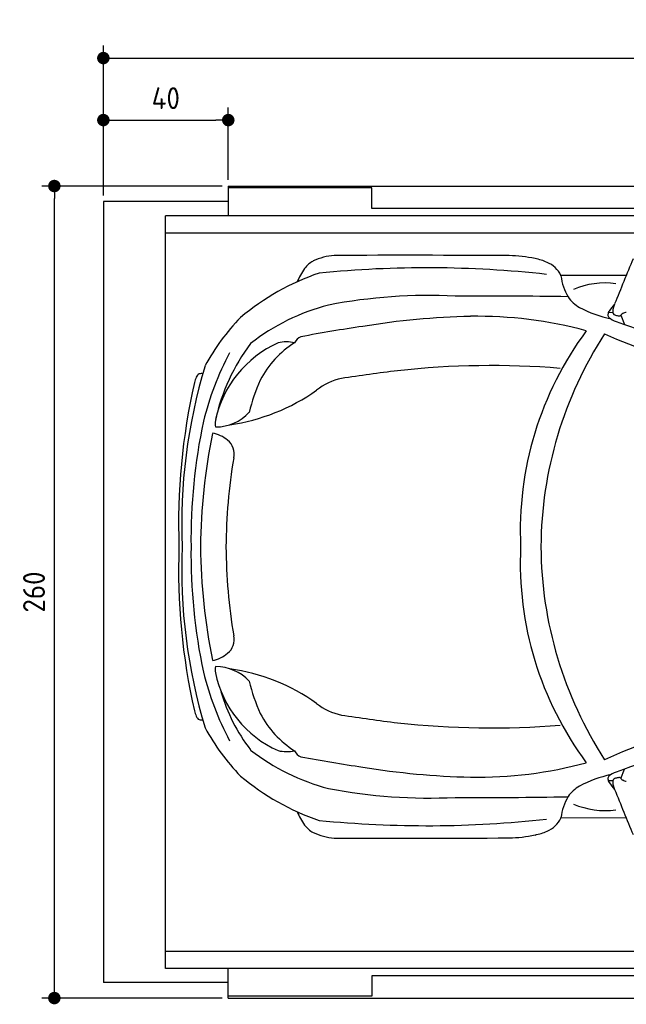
# Model space of a CAD drawing. Header units: millimetres. Extents: x 705 to 7297, y 2578 to 5770.
# Tile 1 of 3: x 705 to 2647, y 2617 to 5770. Entities that reach past the tile are written whole.
import ezdxf

# ---------------------------------------------------------------- set-up
doc = ezdxf.new("R2010")
doc.units = ezdxf.units.MM
doc.layers.get('0').update_dxf_attribs({"lineweight": 25})
for name, color, linetype, lineweight in [('4', 3, 'Continuous', 25), ('AM_0', 7, 'Continuous', 25), ('Car', 10, 'Continuous', 25)]:
    doc.layers.add(name, color=color, linetype=linetype, lineweight=lineweight)
doc.styles.get("Standard").update_dxf_attribs({"font": 'ISOCP.SHX'})
doc.dimstyles.new('GEN-ISO$0', dxfattribs={"dimscale": 20, "dimtxt": 3.5, "dimasz": 2, "dimexe": 2, "dimexo": 1, "dimgap": 1.5, "dimtad": 1, "dimdec": 1, "dimlfac": 0.1, "dimdsep": 46, "dimtxsty": 'Standard', "dimblk": 'PUNKT', "dimcen": 2, "dimclrd": 256, "dimclre": 256, "dimclrt": 2, "dimadec": 0, "dimazin": 0, "dimtp": 0.1, "dimtm": 0.1, "dimtfac": 0.71, "dimtdec": 1, "dimtmove": 2, "dimatfit": 3, "dimldrblk": 'PUNKT', "dimfxl": 1, "dimtolj": 1, "dimarcsym": 0})

# ---------------------------------------------------------------- blocks, each defined once
blk = doc.blocks.new('PUNKT')
at = {"layer": '4', "color": 0, "linetype": 'ByBlock'}
blk.add_line((-0.5, 0), (-1, 0), dxfattribs=at)
at = {"layer": '4', "color": 0, "linetype": 'ByBlock', "const_width": 0.5}
blk.add_lwpolyline([(-0.25, 0, 1), (0.25, 0, 1)], format="xyb", close=True, dxfattribs=at)
blk = doc.blocks.new('*D5')
at = {"layer": '4', "lineweight": -2, "transparency": 16777216}
for p, q in [((972.8, 5207.3), (972.8, 5686.9)), ((6272.8, 5207.3), (6272.8, 5686.9)), ((1012.8, 5646.9), (6232.8, 5646.9))]:
    blk.add_line(p, q, dxfattribs=at)
at = {"layer": 'DEFPOINTS', "color": 0, "transparency": 16777216}
for p in [(6272.8, 5646.9), (972.8, 5187.3), (6272.8, 5187.3)]:
    blk.add_point(p, dxfattribs=at)
at = {"layer": '4', "lineweight": -2, "transparency": 16777216, "xscale": 40, "yscale": 40, "zscale": 40, "rotation": 180}
blk.add_blockref('PUNKT', (972.8, 5646.9), dxfattribs=at)
at = {"layer": '4', "lineweight": -2, "transparency": 16777216, "xscale": 40, "yscale": 40, "zscale": 40}
blk.add_blockref('PUNKT', (6272.8, 5646.9), dxfattribs=at)
at = {"layer": '4', "color": 2, "transparency": 16777216, "insert": (3622.8, 5723.9), "char_height": 70, "attachment_point": 5}
blk.add_mtext('\\A1;530', dxfattribs=at)
blk = doc.blocks.new('*D6')
at = {"layer": '4', "lineweight": -2, "transparency": 16777216}
for p, q in [((972.8, 5207.3), (972.8, 5488.4)), ((1372.8, 5257.3), (1372.8, 5488.4)), ((1012.8, 5448.4), (1332.8, 5448.4))]:
    blk.add_line(p, q, dxfattribs=at)
at = {"layer": 'DEFPOINTS', "color": 0, "transparency": 16777216}
for p in [(1372.8, 5448.4), (1372.8, 5237.3), (972.8, 5187.3)]:
    blk.add_point(p, dxfattribs=at)
at = {"layer": '4', "lineweight": -2, "transparency": 16777216, "xscale": 40, "yscale": 40, "zscale": 40, "rotation": 180}
blk.add_blockref('PUNKT', (972.8, 5448.4), dxfattribs=at)
at = {"layer": '4', "lineweight": -2, "transparency": 16777216, "xscale": 40, "yscale": 40, "zscale": 40}
blk.add_blockref('PUNKT', (1372.8, 5448.4), dxfattribs=at)
at = {"layer": '4', "color": 2, "transparency": 16777216, "insert": (1172.8, 5518.6), "char_height": 70, "attachment_point": 5}
blk.add_mtext('\\A1;40', dxfattribs=at)
blk = doc.blocks.new('*D4')
at = {"layer": '4', "lineweight": -2, "transparency": 16777216}
for p, q in [((1352.8, 5237.3), (775.9, 5237.3)), ((815.9, 2677.3), (815.9, 5197.3)), ((1352.8, 2637.3), (775.9, 2637.3))]:
    blk.add_line(p, q, dxfattribs=at)
at = {"layer": 'DEFPOINTS', "color": 0, "transparency": 16777216}
for p in [(815.9, 5237.3), (1372.8, 5237.3), (1372.8, 2637.3)]:
    blk.add_point(p, dxfattribs=at)
at = {"layer": '4', "lineweight": -2, "transparency": 16777216, "xscale": 40, "yscale": 40, "zscale": 40}
for p, rotation in [((815.9, 5237.3), 90), ((815.9, 2637.3), 270)]:
    blk.add_blockref('PUNKT', p, dxfattribs=dict(at, rotation=rotation))
at = {"layer": '4', "color": 2, "transparency": 16777216, "insert": (750.8, 3937.3), "char_height": 70, "attachment_point": 5, "rotation": 90}
blk.add_mtext('\\A1;260', dxfattribs=at)
blk = doc.blocks.new('Car_drauf')
at = {"layer": 'Car'}
for p, q in [((2604.7, 591.7), (2395.3, 592.2)), ((2562.2, 472.6), (2547.4, 473)), ((2587.8, 465.2), (2598.8, 435.4)), ((2587.8, -1018.3), (2598.8, -988.5)), ((2562.2, -1025.7), (2547.4, -1026.1)), ((2604.7, -1144.8), (2395.3, -1145.4))]:
    blk.add_line(p, q, dxfattribs=at)
for centre, radius, start, end in [((1638.6, 569), 78.2, 117.5376, 144.573), ((1683.5, 467.9), 188.8, 94.2276, 115.4416), ((1905.2, -66453.2), 67109.8, 89.722936, 90.201167), ((2216.7, 171.9), 484.1, 78.5405, 88.4601), ((2271.5, 453), 197.7, 66.2378, 77.9142), ((2319.1, 555.8), 84.5, 25.5177, 67.6452), ((14330.2, -4257.9), 12688.9, 157.26865, 157.97435), ((1876.8, -147.2), 789.2, 108.8531, 129.9675), ((1779.6, 472.9), 248.9, 145.3597, 156.6504), ((1966.7, -2882.9), 3499.5, 83.721, 95.6598), ((2389.6, 590.4), 5.94, 5.6541, 17.6741), ((2572.8, 613.8), 178.7, 187.3331, 210.475), ((2536.6, 313.9), 254.1, 82.097, 113.3961), ((1975.8, -1205.5), 1733.5, 87.3153, 100.778), ((2143.3, -14534.8), 15061.1, 88.95383, 90.32854), ((2511.4, 587.5), 112.8, 214.6898, 240.0159), ((1822.9, -163.9), 683.1, 104.5218, 128.0286), ((2651, 868.4), 426.4, 242.6396, 257.1298), ((2570.9, 464.4), 25, 147.3078, 174.6881), ((2676.5, 398.1), 149.7, 136.7411, 147.7946), ((2591.6, 478), 29.9, 162.9239, 190.357), ((2695.2, 452.2), 136.7, 159.2212, 165.3397), ((2605.6, 451.9), 21.8, 91.8708, 123.1166), ((1851.7, -15.9), 675.6, 135.5035, 151.8072), ((2164.4, -2017.4), 2479.3, 91.3541, 99.3582), ((2127.2, -874.7), 1336.1, 74.8265, 90.9153), ((2557.3, 466.1), 11.4, 177.1891, 225.1658), ((2593.7, 509.1), 67.7, 228.9928, 251.47), ((2571.6, 474.9), 9.72, 193.1285, 229.9372), ((2575, 479.9), 15.8, 232.2683, 253.6815), ((2588, 522.7), 60.5, 253.2673, 263.5323), ((4365.8, 5394.4), 5264.4, 250.0802, 254.3781), ((2582.2, 470.5), 7.94, 262.7053, 291.9839), ((2579.8, 472.6), 10.9, 299.791, 322.9576), ((2614.7, 438.6), 37.9, 123.4242, 133.6975), ((2322.4, -3522.8), 3991.3, 98.0815, 100.9691), ((3339.5, -225.1), 1074.1, 143.4309, 182.7444), ((1517.8, 257.2), 122.1, 78.1482, 103.1112), ((1575.7, 362), 35.9, 110.7988, 156.0023), ((3595.9, -283.3), 1264.3, 146.9983, 179.6932), ((3130.6, 1697.2), 1422.3, 245.2713, 258.5821), ((1632.3, 55.6), 350.6, 113.9372, 168.2137), ((1911.1, -7.9), 636.6, 143.1041, 167.4148), ((1703.8, 118.4), 304.3, 121.9356, 152.947), ((2202.3, -113.4), 981.1, 152.1792, 165.9339), ((2932.4, -203.8), 1751.1, 163.1688, 182.3831), ((2660.1, -6141.3), 6476.3, 96.98256, 98.58912), ((2171.7, -2413.9), 2717.4, 85.3251, 96.3153), ((1342.2, 218), 124.1, 157.1243, 165.4638), ((1245.1, 260.1), 18.4, 114.1292, 160.4073), ((1244.2, 252.2), 25.6, 79.8677, 104.9815), ((1961.6, 17.5), 580.4, 155.6543, 166.4173), ((1730.1, 80.4), 185.7, 101.5573, 128.9765), ((3214.2, -203), 2042.9, 167.2134, 182.0605), ((1244.6, 746.1), 638.5, 278.1673, 305.2685), ((1354.3, 118.7), 65.8, 172.5719, 190.3018), ((1290.3, 253.1), 146.1, 269.9015, 317.2064), ((3083.7, -258.3), 1872.7, 168.1886, 180.5603), ((3218.1, -303.4), 1977.3, 168.6299, 179.2231), ((1257.7, -22.4), 112.1, 50.8724, 78.6612), ((1292.9, 20.8), 56.4, 347.1398, 50.9398), ((3066.6, -285.2), 1743.5, 170.3115, 179.7169), ((3214.2, -350.2), 2042.9, 177.9395, 192.7866), ((2932.4, -349.4), 1751.1, 177.6169, 196.8312), ((3083.7, -294.9), 1872.7, 179.4397, 191.8114), ((3218.1, -249.8), 1977.3, 180.7769, 191.3701), ((3066.6, -268), 1743.5, 180.2831, 189.6885), ((3339.5, -328), 1074.1, 177.2556, 216.5691), ((3595.9, -269.8), 1264.3, 180.3068, 213.0017), ((1292.9, -573.9), 56.4, 309.0602, 12.8602), ((1257.7, -530.8), 112.1, 281.3388, 309.1276), ((1354.3, -671.9), 65.8, 169.6982, 187.4281), ((1290.3, -806.2), 146.1, 42.7936, 90.0985), ((2202.3, -439.8), 981.1, 194.0661, 207.8208), ((1632.3, -608.8), 350.6, 191.7863, 246.0628), ((1244.6, -1299.3), 638.5, 54.7315, 81.8327), ((1961.6, -570.7), 580.4, 193.5827, 204.3457), ((1841, -586.4), 555.8, 196.0422, 217.7537), ((1730.1, -633.6), 185.7, 231.0235, 258.4427), ((1342.2, -771.1), 124.1, 194.5362, 202.8757), ((1245.1, -813.2), 18.4, 199.5927, 245.8708), ((1703.8, -671.6), 304.3, 207.053, 238.0644), ((2660.1, 5588.1), 6476.3, 261.41088, 263.01744), ((1244.2, -805.3), 25.6, 255.0185, 280.1323), ((2171.7, 1860.7), 2717.4, 263.6847, 274.6749), ((1851.7, -537.2), 675.6, 208.1928, 224.4965), ((3130.6, -2250.3), 1422.3, 101.4179, 114.7287), ((4365.8, -5947.6), 5264.4, 105.6219, 109.9198), ((1822.9, -389.3), 683.1, 231.9714, 255.4782), ((1517.8, -810.3), 122.1, 256.8888, 281.8518), ((1575.7, -915.2), 35.9, 203.9977, 249.2012), ((2322.4, 2969.7), 3991.3, 259.0309, 261.9185), ((2127.2, 321.5), 1336.1, 269.0847, 285.1735), ((2164.4, 1464.3), 2479.3, 260.6418, 268.6459), ((2651, -1421.6), 426.4, 102.8702, 117.3604), ((2593.7, -1062.3), 67.7, 108.53, 131.0072), ((1876.8, -405.9), 789.2, 230.0325, 251.1469), ((2557.3, -1019.3), 11.4, 134.8342, 182.8109), ((2570.9, -1017.5), 25, 185.3119, 212.6922), ((2676.5, -951.2), 149.7, 212.2054, 223.2589), ((2591.6, -1031.2), 29.9, 169.643, 197.0761), ((2571.6, -1028), 9.72, 130.0628, 166.8715), ((2695.2, -1005.3), 136.7, 194.6603, 200.7788), ((2575, -1033), 15.8, 106.3185, 127.7317), ((2588, -1075.8), 60.5, 96.4677, 106.7327), ((2582.2, -1023.6), 7.94, 68.0161, 97.2947), ((2579.8, -1025.7), 10.9, 37.0424, 60.209), ((2614.7, -991.8), 37.9, 226.3025, 236.5758), ((2605.6, -1005.1), 21.8, 236.8834, 268.1292), ((1975.8, 652.3), 1733.5, 259.222, 272.6847), ((2511.4, -1140.6), 112.8, 119.9841, 145.3102), ((14330.2, 3704.8), 12688.9, 202.02565, 202.73135), ((2143.3, 13981.6), 15061.1, 269.67146, 271.04617), ((2572.8, -1167), 178.7, 149.525, 172.6669), ((2536.6, -867.1), 254.1, 246.6039, 277.903), ((1779.6, -1026), 248.9, 203.3496, 214.6403), ((1966.7, 2329.8), 3499.5, 264.3402, 276.279), ((2319.1, -1109), 84.5, 292.3548, 334.4823), ((2389.6, -1143.6), 5.94, 342.3259, 354.3459), ((1638.6, -1122.2), 78.2, 215.427, 242.4624), ((1683.5, -1021), 188.8, 244.5584, 265.7724), ((2271.5, -1006.2), 197.7, 282.0858, 293.7622), ((1905.2, 65900.1), 67109.8, 269.798833, 270.277064), ((2216.7, -725), 484.1, 271.5399, 281.4595)]:
    blk.add_arc(centre, radius, start, end, dxfattribs=at)

msp = doc.modelspace()

# ---------------------------------------------------------------- linework, layer by layer
for p, q in [((1372.77, 5237.27), (4772.77, 5237.27)), ((1372.77, 5237.27), (1372.77, 5142.27)), ((1832.77, 5231.27), (1372.77, 5231.27)), ((1832.77, 5165.77), (1832.77, 5231.27)), ((1372.77, 5187.27), (972.77, 5187.27)), ((972.77, 5187.27), (972.77, 2687.27)), ((6227.2, 5142.27), (1171.58, 5142.27)), ((1171.65, 2787.27), (1171.58, 5142.27)), ((4122.78, 5165.77), (1832.77, 5165.77)), ((1171.72, 5087.27), (6225.48, 5087.27)), ((1171.72, 2787.27), (6225.48, 2787.27)), ((1171.74, 2732.27), (1171.74, 2787.27)), ((6227.2, 2732.27), (1171.72, 2732.27)), ((1372.77, 2637.27), (1372.77, 2732.27)), ((1372.77, 2687.27), (972.77, 2687.27)), ((4122.78, 2708.77), (1832.77, 2708.77)), ((1832.77, 2708.77), (1832.77, 2643.27)), ((1832.77, 2643.27), (1372.77, 2643.27)), ((1372.77, 2637.27), (4772.77, 2637.27))]:
    msp.add_line(p, q)

# ---------------------------------------------------------------- block references
at = {"layer": 'AM_0'}
msp.add_blockref('Car_drauf', (42.36, 4358.86), dxfattribs=at)

# ---------------------------------------------------------------- dimensions: what is measured, and where the dimension line sits
at = {"layer": '4'}
dim = msp.add_linear_dim(base=(6272.78, 5646.87), p1=(972.77, 5187.27), p2=(6272.78, 5187.27), dimstyle='GEN-ISO$0', override={"dimtad": 3}, dxfattribs=at)
dim.commit()
dim.dimension.update_dxf_attribs({"geometry": '*D5', "text_midpoint": (3622.78, 5723.95), "dimtype": 160})
dim = msp.add_linear_dim(base=(1372.77, 5448.39), p1=(972.77, 5187.27), p2=(1372.77, 5237.27), dimstyle='GEN-ISO$0', dxfattribs=at)
dim.commit()
dim.dimension.update_dxf_attribs({"geometry": '*D6', "text_midpoint": (1172.77, 5518.56), "dimtype": 160})
dim = msp.add_linear_dim(base=(815.85, 5237.27), p1=(1372.77, 2637.27), p2=(1372.77, 5237.27), angle=90, dimstyle='GEN-ISO$0', dxfattribs=at)
dim.commit()
dim.dimension.update_dxf_attribs({"geometry": '*D4', "text_midpoint": (750.85, 3937.27)})

doc.saveas('drawing.dxf')
